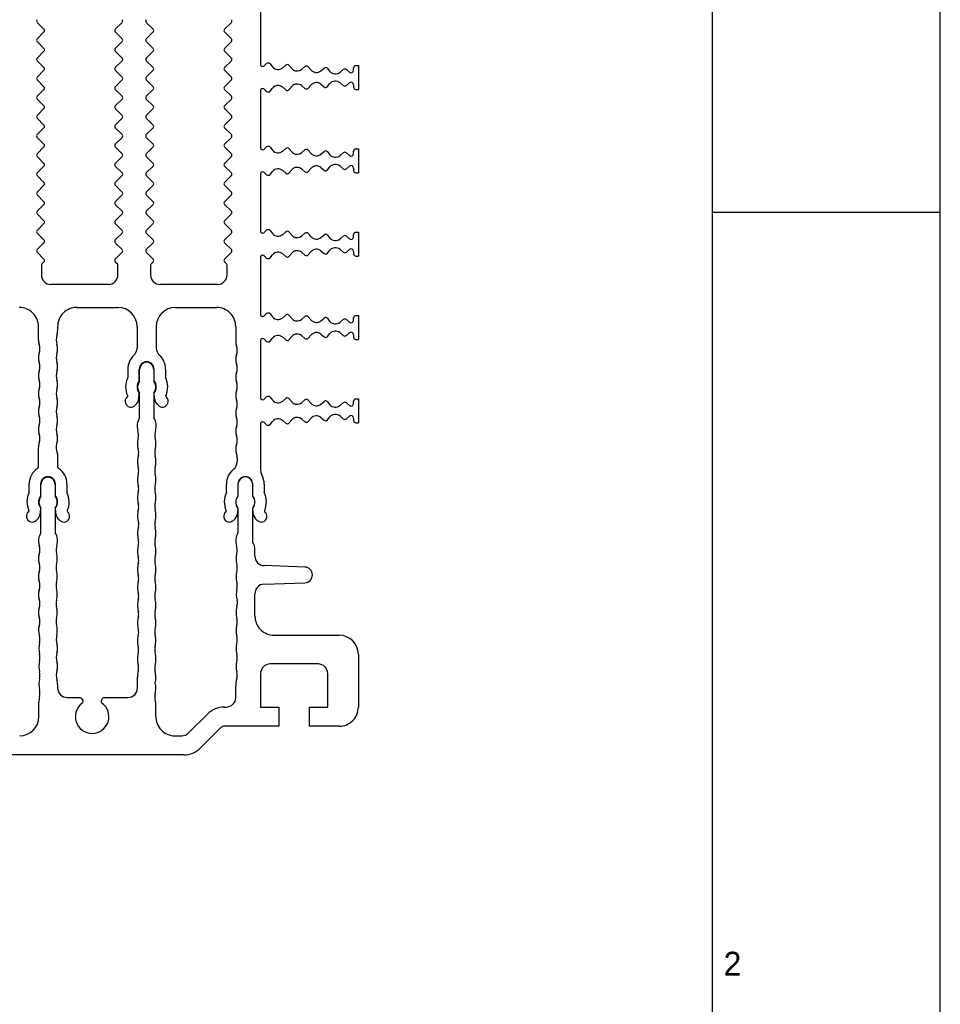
# Model space of a CAD drawing. Header units: millimetres. Extents: x 0 to 594, y 0 to 420.
# Tile 113 of 120: x 498 to 594, y 214 to 317. Entities that reach past the tile are written whole.
import ezdxf

# ---------------------------------------------------------------- set-up
doc = ezdxf.new("R2010")
doc.units = ezdxf.units.MM
doc.header["$LTSCALE"] = 32.67
doc.layers.get('0').update_dxf_attribs({"linetype": 'CONTINUOUS'})
doc.layers.add('3_ALL_AXES', color=7, linetype='CONTINUOUS')
doc.styles.add('TEXTSTYLE_2', font='trium.ttf')

msp = doc.modelspace()

# ---------------------------------------------------------------- linework, layer by layer
at = {"color": 2, "linetype": 'CONTINUOUS'}
for p, q in [((594, 0), (594, 420)), ((570.21398, 297), (594, 297))]:
    msp.add_line(p, q, dxfattribs=at)
at = {"color": 7, "linetype": 'CONTINUOUS'}
for p, q in [((570.21398, 10), (570.21398, 410)), ((500.1314, 291.46807), (500.1314, 290.46599)), ((500.18998, 291.60949), (500.40713, 291.82665)), ((507.85566, 291.82665), (508.07282, 291.60949)), ((508.1314, 290.46599), (508.1314, 291.46807)), ((511.5314, 291.46807), (511.5314, 290.46599)), ((511.58998, 291.60949), (511.80713, 291.82665)), ((519.25566, 291.82665), (519.47282, 291.60949)), ((519.5314, 290.46599), (519.5314, 291.46807))]:
    msp.add_line(p, q, dxfattribs=at)
for centre, start, end in [((500.3314, 291.46807), 135, 180), ((507.9314, 291.46807), 0, 45), ((511.7314, 291.46807), 135, 180), ((519.3314, 291.46807), 0, 45)]:
    msp.add_arc(centre, 0.2, start, end, dxfattribs=at)
at = {"layer": '3_ALL_AXES', "color": 7, "linetype": 'CONTINUOUS'}
for p, q in [((523.0314, 318.42234), (523.0314, 312.4238)), ((499.69091, 316.82548), (500.40704, 316.10935)), ((508.57189, 316.82548), (507.85576, 316.10935)), ((511.09091, 316.82548), (511.80704, 316.10935)), ((519.97189, 316.82548), (519.25576, 316.10935)), ((500.40704, 315.82647), (499.69034, 315.10977)), ((507.85576, 315.82647), (508.57246, 315.10977)), ((511.80704, 315.82647), (511.09034, 315.10977)), ((519.25576, 315.82647), (519.97246, 315.10977)), ((499.69091, 314.82548), (500.40704, 314.10935)), ((508.57189, 314.82548), (507.85576, 314.10935)), ((511.09091, 314.82548), (511.80704, 314.10935)), ((519.97189, 314.82548), (519.25576, 314.10935)), ((500.40704, 313.82647), (499.69034, 313.10977)), ((507.85576, 313.82647), (508.57246, 313.10977)), ((511.80704, 313.82647), (511.09034, 313.10977)), ((519.25576, 313.82647), (519.97246, 313.10977)), ((499.69091, 312.82548), (500.40704, 312.10935)), ((508.57189, 312.82548), (507.85576, 312.10935)), ((511.09091, 312.82548), (511.80704, 312.10935)), ((519.97189, 312.82548), (519.25576, 312.10935)), ((523.36278, 312.27104), (523.65517, 312.52076)), ((500.40704, 311.82647), (499.69034, 311.10977)), ((507.85576, 311.82647), (508.57246, 311.10977)), ((511.80704, 311.82647), (511.09034, 311.10977)), ((519.25576, 311.82647), (519.97246, 311.10977)), ((524.00764, 312.49302), (524.2776, 312.17693)), ((525.33479, 312.09354), (525.65208, 312.36452)), ((526.00454, 312.33678), (526.27451, 312.02069)), ((527.33181, 311.9374), (527.64898, 312.20828)), ((528.00144, 312.18054), (528.2714, 311.86446)), ((529.3288, 311.78123), (529.64588, 312.05204)), ((529.99835, 312.0243), (530.26694, 311.70982)), ((531.32434, 311.62661), (531.65985, 311.91317)), ((531.98276, 311.9147), (532.32107, 311.63125)), ((532.7314, 311.82307), (532.7314, 312.07307)), ((532.9814, 312.32307), (533.2314, 312.32307)), ((533.2314, 312.32307), (533.2314, 309.82307)), ((499.69091, 310.82548), (500.40704, 310.10935)), ((508.57189, 310.82548), (507.85576, 310.10935)), ((511.09091, 310.82548), (511.80704, 310.10935)), ((519.97189, 310.82548), (519.25576, 310.10935)), ((531.32434, 310.51953), (531.65985, 310.23297)), ((531.98276, 310.23145), (532.32107, 310.51489)), ((500.40704, 309.82647), (499.69034, 309.10977)), ((507.85576, 309.82647), (508.57246, 309.10977)), ((511.80704, 309.82647), (511.09034, 309.10977)), ((519.25576, 309.82647), (519.97246, 309.10977)), ((523.0314, 309.72234), (523.0314, 303.7238)), ((523.36278, 309.87511), (523.65517, 309.62538)), ((524.00764, 309.65312), (524.2776, 309.96921)), ((525.33479, 310.05261), (525.65208, 309.78162)), ((526.00454, 309.80936), (526.27451, 310.12545)), ((527.33181, 310.20875), (527.64898, 309.93786)), ((528.00144, 309.9656), (528.2714, 310.28168)), ((529.3288, 310.36491), (529.64588, 310.0941)), ((529.99835, 310.12184), (530.26694, 310.43632)), ((532.7314, 310.32307), (532.7314, 310.07307)), ((532.9814, 309.82307), (533.2314, 309.82307)), ((499.69091, 308.82548), (500.40704, 308.10935)), ((508.57189, 308.82548), (507.85576, 308.10935)), ((511.09091, 308.82548), (511.80704, 308.10935)), ((519.97189, 308.82548), (519.25576, 308.10935)), ((500.40704, 307.82647), (499.69034, 307.10977)), ((507.85576, 307.82647), (508.57246, 307.10977)), ((511.80704, 307.82647), (511.09034, 307.10977)), ((519.25576, 307.82647), (519.97246, 307.10977)), ((499.69091, 306.82548), (500.40704, 306.10935)), ((508.57189, 306.82548), (507.85576, 306.10935)), ((511.09091, 306.82548), (511.80704, 306.10935)), ((519.97189, 306.82548), (519.25576, 306.10935)), ((500.40704, 305.82647), (499.69034, 305.10977)), ((507.85576, 305.82647), (508.57246, 305.10977)), ((511.80704, 305.82647), (511.09034, 305.10977)), ((519.25576, 305.82647), (519.97246, 305.10977)), ((499.69091, 304.82548), (500.40704, 304.10935)), ((508.57189, 304.82548), (507.85576, 304.10935)), ((511.09091, 304.82548), (511.80704, 304.10935)), ((519.97189, 304.82548), (519.25576, 304.10935)), ((500.40704, 303.82647), (499.69034, 303.10977)), ((507.85576, 303.82647), (508.57246, 303.10977)), ((511.80704, 303.82647), (511.09034, 303.10977)), ((519.25576, 303.82647), (519.97246, 303.10977)), ((523.36278, 303.57104), (523.65517, 303.82076)), ((524.00764, 303.79302), (524.2776, 303.47693)), ((525.33479, 303.39354), (525.65208, 303.66452)), ((526.00454, 303.63678), (526.27451, 303.32069)), ((527.33181, 303.2374), (527.64898, 303.50828)), ((528.00144, 303.48054), (528.2714, 303.16446)), ((529.3288, 303.08123), (529.64588, 303.35204)), ((529.99835, 303.3243), (530.26694, 303.00982)), ((532.7314, 303.12307), (532.7314, 303.37307)), ((532.9814, 303.62307), (533.2314, 303.62307)), ((533.2314, 303.62307), (533.2314, 301.12307)), ((499.69091, 302.82548), (500.40704, 302.10935)), ((508.57189, 302.82548), (507.85576, 302.10935)), ((511.09091, 302.82548), (511.80704, 302.10935)), ((519.97189, 302.82548), (519.25576, 302.10935)), ((531.32434, 302.92661), (531.65985, 303.21317)), ((531.98276, 303.2147), (532.32107, 302.93125)), ((500.40704, 301.82647), (499.69034, 301.10977)), ((507.85576, 301.82647), (508.57246, 301.10977)), ((511.80704, 301.82647), (511.09034, 301.10977)), ((519.25576, 301.82647), (519.97246, 301.10977)), ((524.00764, 300.95312), (524.2776, 301.26921)), ((525.33479, 301.35261), (525.65208, 301.08162)), ((526.00454, 301.10936), (526.27451, 301.42545)), ((527.33181, 301.50875), (527.64898, 301.23786)), ((528.00144, 301.2656), (528.2714, 301.58168)), ((529.3288, 301.66491), (529.64588, 301.3941)), ((529.99835, 301.42184), (530.26694, 301.73632)), ((531.32434, 301.81953), (531.65985, 301.53297)), ((531.98276, 301.53145), (532.32107, 301.81489)), ((532.7314, 301.62307), (532.7314, 301.37307)), ((499.69091, 300.82548), (500.40704, 300.10935)), ((508.57189, 300.82548), (507.85576, 300.10935)), ((511.09091, 300.82548), (511.80704, 300.10935)), ((519.97189, 300.82548), (519.25576, 300.10935)), ((523.0314, 301.02234), (523.0314, 295.0238)), ((523.36278, 301.17511), (523.65517, 300.92538)), ((532.9814, 301.12307), (533.2314, 301.12307)), ((500.40704, 299.82647), (499.69034, 299.10977)), ((507.85576, 299.82647), (508.57246, 299.10977)), ((511.80704, 299.82647), (511.09034, 299.10977)), ((519.25576, 299.82647), (519.97246, 299.10977)), ((499.69091, 298.82548), (500.40704, 298.10935)), ((508.57189, 298.82548), (507.85576, 298.10935)), ((511.09091, 298.82548), (511.80704, 298.10935)), ((519.97189, 298.82548), (519.25576, 298.10935)), ((500.40704, 297.82647), (499.69034, 297.10977)), ((507.85576, 297.82647), (508.57246, 297.10977)), ((511.80704, 297.82647), (511.09034, 297.10977)), ((519.25576, 297.82647), (519.97246, 297.10977)), ((499.69091, 296.82548), (500.40704, 296.10935)), ((508.57189, 296.82548), (507.85576, 296.10935)), ((511.09091, 296.82548), (511.80704, 296.10935)), ((519.97189, 296.82548), (519.25576, 296.10935)), ((500.40704, 295.82647), (499.69034, 295.10977)), ((507.85576, 295.82647), (508.57246, 295.10977)), ((511.80704, 295.82647), (511.09034, 295.10977)), ((519.25576, 295.82647), (519.97246, 295.10977)), ((523.36278, 294.87104), (523.65517, 295.12076)), ((524.00764, 295.09302), (524.2776, 294.77693)), ((499.69091, 294.82548), (500.40704, 294.10935)), ((508.57189, 294.82548), (507.85576, 294.10935)), ((511.09091, 294.82548), (511.80704, 294.10935)), ((519.97189, 294.82548), (519.25576, 294.10935)), ((525.33479, 294.69354), (525.65208, 294.96452)), ((526.00454, 294.93678), (526.27451, 294.62069)), ((527.33181, 294.5374), (527.64898, 294.80828)), ((528.00144, 294.78054), (528.2714, 294.46446)), ((529.3288, 294.38123), (529.64588, 294.65204)), ((529.99835, 294.6243), (530.26694, 294.30982)), ((531.32434, 294.22661), (531.65985, 294.51317)), ((531.98276, 294.5147), (532.32107, 294.23125)), ((532.7314, 294.42307), (532.7314, 294.67307)), ((532.9814, 294.92307), (533.2314, 294.92307)), ((533.2314, 294.92307), (533.2314, 292.42307)), ((500.40704, 293.82647), (499.69034, 293.10977)), ((507.85576, 293.82647), (508.57246, 293.10977)), ((511.80704, 293.82647), (511.09034, 293.10977)), ((519.25576, 293.82647), (519.97246, 293.10977)), ((529.99835, 292.72184), (530.26694, 293.03632)), ((531.32434, 293.11953), (531.65985, 292.83297)), ((531.98276, 292.83145), (532.32107, 293.11489)), ((499.69091, 292.82548), (500.40704, 292.10935)), ((508.57189, 292.82548), (507.85576, 292.10935)), ((511.09091, 292.82548), (511.80704, 292.10935)), ((519.97189, 292.82548), (519.25576, 292.10935)), ((523.0314, 292.32234), (523.0314, 286.3238)), ((523.36278, 292.47511), (523.65517, 292.22538)), ((524.00764, 292.25312), (524.2776, 292.56921)), ((525.33479, 292.65261), (525.65208, 292.38162)), ((526.00454, 292.40936), (526.27451, 292.72545)), ((527.33181, 292.80875), (527.64898, 292.53786)), ((528.00144, 292.5656), (528.2714, 292.88168)), ((529.3288, 292.96491), (529.64588, 292.6941)), ((532.7314, 292.92307), (532.7314, 292.67307)), ((532.9814, 292.42307), (533.2314, 292.42307)), ((507.1314, 289.46599), (501.1314, 289.46599)), ((518.5314, 289.46599), (512.5314, 289.46599)), ((503.83141, 287.06805), (508.13146, 287.06805)), ((514.13146, 287.06805), (518.43138, 287.06805)), ((523.36278, 286.17104), (523.65517, 286.42076)), ((524.00764, 286.39302), (524.2776, 286.07693)), ((525.33479, 285.99354), (525.65208, 286.26452)), ((526.00454, 286.23678), (526.27451, 285.92069)), ((527.33181, 285.8374), (527.64898, 286.10828)), ((528.00144, 286.08054), (528.2714, 285.76446)), ((529.3288, 285.68123), (529.64588, 285.95204)), ((529.99835, 285.9243), (530.26694, 285.60982)), ((531.32434, 285.52661), (531.65985, 285.81317)), ((531.98276, 285.8147), (532.32107, 285.53125)), ((532.7314, 285.72307), (532.7314, 285.97307)), ((532.9814, 286.22307), (533.2314, 286.22307)), ((533.2314, 286.22307), (533.2314, 283.72307)), ((499.83147, 283.6883), (499.83147, 285.06805)), ((501.83141, 285.06805), (501.83141, 284.62495)), ((510.13146, 285.06805), (510.13146, 282.82046)), ((512.13146, 285.06805), (512.13146, 282.82046)), ((520.43138, 285.06805), (520.43138, 283.51165)), ((523.36278, 283.77511), (523.65517, 283.52538)), ((524.00764, 283.55312), (524.2776, 283.86921)), ((525.33479, 283.95261), (525.65208, 283.68162)), ((526.00454, 283.70936), (526.27451, 284.02545)), ((527.33181, 284.10875), (527.64898, 283.83786)), ((528.00144, 283.8656), (528.2714, 284.18168)), ((529.3288, 284.26491), (529.64588, 283.9941)), ((529.99835, 284.02184), (530.26694, 284.33632)), ((531.32434, 284.41953), (531.65985, 284.13297)), ((531.98276, 284.13145), (532.32107, 284.41489)), ((532.7314, 284.22307), (532.7314, 283.97307)), ((523.0314, 283.62234), (523.0314, 277.6238)), ((532.9814, 283.72307), (533.2314, 283.72307)), ((509.15646, 280.61805), (509.15646, 279.73726)), ((510.35646, 279.40001), (510.35646, 280.61805)), ((510.38134, 279.32615), (510.38134, 280.59305)), ((511.88134, 280.59305), (511.88134, 279.32615)), ((511.90646, 279.40001), (511.90646, 280.61805)), ((513.10646, 280.61805), (513.10646, 279.73726)), ((509.11805, 277.74396), (509.05944, 277.68598)), ((509.1281, 277.85889), (509.11805, 277.74396)), ((510.30667, 277.56702), (510.35646, 278.13609)), ((510.38134, 275.53374), (510.38134, 278.15996)), ((511.88134, 278.15996), (511.88134, 275.53374)), ((511.95624, 277.56702), (511.90646, 278.13609)), ((513.13481, 277.85889), (513.14486, 277.74396)), ((513.14486, 277.74396), (513.20347, 277.68598)), ((523.36278, 277.47104), (523.65517, 277.72076)), ((524.00764, 277.69302), (524.2776, 277.37693)), ((525.33479, 277.29354), (525.65208, 277.56452)), ((526.00454, 277.53678), (526.27451, 277.22069)), ((527.33181, 277.1374), (527.64898, 277.40828)), ((528.00144, 277.38054), (528.2714, 277.06446)), ((529.3288, 276.98123), (529.64588, 277.25204)), ((529.99835, 277.2243), (530.26694, 276.90982)), ((531.32434, 276.82661), (531.65985, 277.11317)), ((531.98276, 277.1147), (532.32107, 276.83125)), ((532.7314, 277.02307), (532.7314, 277.27307)), ((532.9814, 277.52307), (533.2314, 277.52307)), ((533.2314, 277.52307), (533.2314, 275.02307)), ((529.3288, 275.56491), (529.64588, 275.2941)), ((529.99835, 275.32184), (530.26694, 275.63632)), ((531.32434, 275.71953), (531.65985, 275.43297)), ((531.98276, 275.43145), (532.32107, 275.71489)), ((532.7314, 275.52307), (532.7314, 275.27307)), ((523.0314, 274.92234), (523.0314, 270.06395)), ((523.36278, 275.07511), (523.65517, 274.82538)), ((524.00764, 274.85312), (524.2776, 275.16921)), ((525.33479, 275.25261), (525.65208, 274.98162)), ((526.00454, 275.00936), (526.27451, 275.32545)), ((527.33181, 275.40875), (527.64898, 275.13786)), ((528.00144, 275.1656), (528.2714, 275.48168)), ((532.9814, 275.02307), (533.2314, 275.02307)), ((499.83141, 270.43204), (499.83141, 272.4484)), ((501.83138, 271.75019), (501.83138, 270.43227)), ((520.58141, 271.33387), (520.58141, 270.94789)), ((498.85645, 267.73726), (498.85645, 268.61805)), ((500.05645, 268.61805), (500.05645, 267.40001)), ((500.08133, 267.32613), (500.08133, 268.59305)), ((501.58134, 268.59305), (501.58134, 267.32613)), ((501.60645, 267.40001), (501.60645, 268.61805)), ((502.80645, 268.61805), (502.80645, 267.73726)), ((519.4564, 267.73726), (519.4564, 268.61805)), ((520.6564, 268.61805), (520.65645, 267.37745)), ((522.20246, 267.37745), (522.20246, 268.59305)), ((522.2064, 267.40001), (522.2064, 268.61805)), ((523.4064, 268.61805), (523.4064, 267.73726)), ((498.81758, 265.74412), (498.8277, 265.85978)), ((500.05645, 266.13609), (500.00667, 265.56702)), ((500.08133, 263.53374), (500.08133, 266.15995)), ((501.58134, 266.15995), (501.58134, 263.53374)), ((501.65624, 265.56702), (501.60645, 266.13609)), ((502.83521, 265.85978), (502.84533, 265.74412)), ((519.41752, 265.74412), (519.42764, 265.85978)), ((520.65639, 266.13609), (520.60661, 265.56703)), ((520.65645, 266.10865), (520.65645, 263.52192)), ((522.20246, 262.57103), (522.20246, 266.10865)), ((522.25619, 265.56703), (522.2064, 266.13608)), ((523.43516, 265.85978), (523.44527, 265.74412)), ((499.71758, 264.94707), (499.60572, 264.83521)), ((502.05719, 264.83521), (501.94533, 264.94707)), ((522.4314, 261.10877), (522.4314, 261.77341)), ((527.6414, 259.96114), (523.3965, 260.10938)), ((523.3965, 258.17678), (527.6414, 258.32502)), ((522.4314, 254.84307), (522.4314, 257.17739)), ((524.4314, 252.84307), (531.2314, 252.84307)), ((533.2314, 250.84307), (533.2314, 245.34307)), ((529.0314, 249.84307), (524.0314, 249.84307)), ((523.0314, 248.84307), (523.0314, 245.34307)), ((530.0314, 245.34307), (530.0314, 248.84307)), ((510.17026, 247.34306), (510.17026, 248.47548)), ((501.83141, 247.71652), (501.83141, 247.34306)), ((520.43143, 246.34307), (520.43143, 247.56818)), ((499.87025, 244.34306), (499.87025, 245.84305)), ((502.83141, 246.34306), (504.16123, 246.34306)), ((504.33444, 246.24306), (504.46155, 246.0229)), ((506.40126, 246.0229), (506.52837, 246.24306)), ((506.70158, 246.34306), (509.17026, 246.34306)), ((519.23851, 245.34307), (519.43143, 245.34307)), ((523.0314, 245.34307), (524.9314, 245.34307)), ((524.9314, 245.34307), (524.9314, 243.34307)), ((528.1314, 245.34307), (530.0314, 245.34307)), ((528.1314, 243.34307), (528.1314, 245.34307)), ((515.49585, 242.63595), (517.47074, 244.61084)), ((518.88495, 243.19663), (516.76363, 241.07531)), ((524.9314, 243.34307), (519.23851, 243.34307)), ((531.2314, 243.34307), (528.1314, 243.34307)), ((514.07611, 242.34306), (514.78874, 242.34306)), ((514.99586, 240.34307), (473.1314, 240.34307))]:
    msp.add_line(p, q, dxfattribs=at)
for centre, radius, start, end in [((499.83235, 316.96814), 0.20057, 135.0754942, 225), ((508.43045, 316.96814), 0.20057, 315, 44.9245058), ((511.23235, 316.96814), 0.20057, 135.0754942, 225), ((519.83045, 316.96814), 0.20057, 315, 44.9245058), ((500.2656, 315.96791), 0.20003, 315, 45), ((507.9972, 315.96791), 0.20003, 135, 225), ((511.6656, 315.96791), 0.20003, 315, 45), ((519.3972, 315.96791), 0.20003, 135, 225), ((499.83235, 314.96814), 0.20057, 135.0754942, 225), ((508.43045, 314.96814), 0.20057, 315, 44.9245058), ((511.23235, 314.96814), 0.20057, 135.0754942, 225), ((519.83045, 314.96814), 0.20057, 315, 44.9245058), ((500.2656, 313.96791), 0.20003, 315, 45), ((507.9972, 313.96791), 0.20003, 135, 225), ((511.6656, 313.96791), 0.20003, 315, 45), ((519.3972, 313.96791), 0.20003, 135, 225), ((499.83235, 312.96814), 0.20057, 135.0754942, 225), ((508.43045, 312.96814), 0.20057, 315, 44.9245058), ((511.23235, 312.96814), 0.20057, 135.0754942, 225), ((519.83045, 312.96814), 0.20057, 315, 44.9245058), ((523.81753, 312.33066), 0.25, 40.499828, 130.5), ((500.2656, 311.96791), 0.20003, 315, 45), ((507.9972, 311.96791), 0.20003, 135, 225), ((511.6656, 311.96791), 0.20003, 315, 45), ((519.3972, 311.96791), 0.20003, 135, 225), ((523.2323, 312.4238), 0.2009, 180, 310.5), ((524.84791, 312.66401), 0.75, 220.5, 310.4795748), ((525.81444, 312.17442), 0.25, 40.5, 130.5), ((526.84481, 312.50777), 0.75, 220.4998816, 310.4911596), ((527.81134, 312.01818), 0.25, 40.5, 130.5), ((528.84172, 312.35153), 0.75, 220.4985979, 310.5000479), ((529.80825, 311.86194), 0.25, 40.4999817, 130.5), ((530.83724, 312.19691), 0.75, 220.500074, 310.5006498), ((531.82221, 311.72307), 0.25, 50.0425007, 130.5), ((532.4814, 311.82307), 0.25, 230.1094953, 0.0000001), ((532.9814, 312.07307), 0.25, 90, 180), ((499.83235, 310.96814), 0.20057, 135.0754942, 225), ((508.43045, 310.96814), 0.20057, 315, 44.9245058), ((511.23235, 310.96814), 0.20057, 135.0754942, 225), ((519.83045, 310.96814), 0.20057, 315, 44.9245058), ((528.84172, 309.79461), 0.75, 49.4999521, 139.5014021), ((530.83724, 309.94923), 0.75, 49.4993502, 139.4998298), ((532.4814, 310.32307), 0.25, 0, 129.8905007), ((500.2656, 309.96791), 0.20003, 315, 45), ((507.9972, 309.96791), 0.20003, 135, 225), ((511.6656, 309.96791), 0.20003, 315, 45), ((519.3972, 309.96791), 0.20003, 135, 225), ((523.2323, 309.72234), 0.2009, 49.5, 180), ((523.81753, 309.81548), 0.25, 229.5, 319.500172), ((524.84791, 309.48213), 0.75, 49.5204252, 139.5), ((525.81444, 309.97172), 0.25, 229.5, 319.5), ((526.84481, 309.63837), 0.75, 49.5088404, 139.5001184), ((527.81134, 310.12796), 0.25, 229.5, 319.5), ((529.80825, 310.2842), 0.25, 229.5, 319.5000183), ((531.82221, 310.42307), 0.25, 229.5, 309.9574993), ((532.9814, 310.07307), 0.25, 180, 270), ((499.83235, 308.96814), 0.20057, 135.0754942, 225), ((508.43045, 308.96814), 0.20057, 315, 44.9245058), ((511.23235, 308.96814), 0.20057, 135.0754942, 225), ((519.83045, 308.96814), 0.20057, 315, 44.9245058), ((500.2656, 307.96791), 0.20003, 315, 45), ((507.9972, 307.96791), 0.20003, 135, 225), ((511.6656, 307.96791), 0.20003, 315, 45), ((519.3972, 307.96791), 0.20003, 135, 225), ((499.83235, 306.96814), 0.20057, 135.0754942, 225), ((508.43045, 306.96814), 0.20057, 315, 44.9245058), ((511.23235, 306.96814), 0.20057, 135.0754942, 225), ((519.83045, 306.96814), 0.20057, 315, 44.9245058), ((500.2656, 305.96791), 0.20003, 315, 45), ((507.9972, 305.96791), 0.20003, 135, 225), ((511.6656, 305.96791), 0.20003, 315, 45), ((519.3972, 305.96791), 0.20003, 135, 225), ((499.83235, 304.96814), 0.20057, 135.0754942, 225), ((508.43045, 304.96814), 0.20057, 315, 44.9245058), ((511.23235, 304.96814), 0.20057, 135.0754942, 225), ((519.83045, 304.96814), 0.20057, 315, 44.9245058), ((500.2656, 303.96791), 0.20003, 315, 45), ((507.9972, 303.96791), 0.20003, 135, 225), ((511.6656, 303.96791), 0.20003, 315, 45), ((519.3972, 303.96791), 0.20003, 135, 225), ((523.2323, 303.7238), 0.2009, 180, 310.5), ((523.81753, 303.63066), 0.25, 40.499828, 130.5), ((524.84791, 303.96401), 0.75, 220.5, 310.4795748), ((525.81444, 303.47442), 0.25, 40.5, 130.5), ((526.84481, 303.80777), 0.75, 220.4998816, 310.4911596), ((527.81134, 303.31818), 0.25, 40.5, 130.5), ((529.80825, 303.16194), 0.25, 40.4999817, 130.5), ((531.82221, 303.02307), 0.25, 50.0425007, 130.5), ((532.9814, 303.37307), 0.25, 90, 180), ((499.83235, 302.96814), 0.20057, 135.0754942, 225), ((508.43045, 302.96814), 0.20057, 315, 44.9245058), ((511.23235, 302.96814), 0.20057, 135.0754942, 225), ((519.83045, 302.96814), 0.20057, 315, 44.9245058), ((528.84172, 303.65153), 0.75, 220.4985979, 310.5000479), ((530.83724, 303.49691), 0.75, 220.500074, 310.5006498), ((532.4814, 303.12307), 0.25, 230.1094953, 0.0000001), ((500.2656, 301.96791), 0.20003, 315, 45), ((507.9972, 301.96791), 0.20003, 135, 225), ((511.6656, 301.96791), 0.20003, 315, 45), ((519.3972, 301.96791), 0.20003, 135, 225), ((523.2323, 301.02234), 0.2009, 49.5, 180), ((524.84791, 300.78213), 0.75, 49.5204252, 139.5), ((526.84481, 300.93837), 0.75, 49.5088404, 139.5001184), ((527.81134, 301.42796), 0.25, 229.5, 319.5), ((528.84172, 301.09461), 0.75, 49.4999521, 139.5014021), ((529.80825, 301.5842), 0.25, 229.5, 319.5000183), ((530.83724, 301.24923), 0.75, 49.4993502, 139.4998298), ((531.82221, 301.72307), 0.25, 229.5, 309.9574993), ((532.4814, 301.62307), 0.25, 0, 129.8905007), ((532.9814, 301.37307), 0.25, 180, 270), ((499.83235, 300.96814), 0.20057, 135.0754942, 225), ((508.43045, 300.96814), 0.20057, 315, 44.9245058), ((511.23235, 300.96814), 0.20057, 135.0754942, 225), ((519.83045, 300.96814), 0.20057, 315, 44.9245058), ((523.81753, 301.11548), 0.25, 229.5, 319.500172), ((525.81444, 301.27172), 0.25, 229.5, 319.5), ((500.2656, 299.96791), 0.20003, 315, 45), ((507.9972, 299.96791), 0.20003, 135, 225), ((511.6656, 299.96791), 0.20003, 315, 45), ((519.3972, 299.96791), 0.20003, 135, 225), ((499.83235, 298.96814), 0.20057, 135.0754942, 225), ((508.43045, 298.96814), 0.20057, 315, 44.9245058), ((511.23235, 298.96814), 0.20057, 135.0754942, 225), ((519.83045, 298.96814), 0.20057, 315, 44.9245058), ((499.83235, 296.96814), 0.20057, 135.0754942, 225), ((500.2656, 297.96791), 0.20003, 315, 45), ((507.9972, 297.96791), 0.20003, 135, 225), ((508.43045, 296.96814), 0.20057, 315, 44.9245058), ((511.23235, 296.96814), 0.20057, 135.0754942, 225), ((511.6656, 297.96791), 0.20003, 315, 45), ((519.3972, 297.96791), 0.20003, 135, 225), ((519.83045, 296.96814), 0.20057, 315, 44.9245058), ((500.2656, 295.96791), 0.20003, 315, 45), ((507.9972, 295.96791), 0.20003, 135, 225), ((511.6656, 295.96791), 0.20003, 315, 45), ((519.3972, 295.96791), 0.20003, 135, 225), ((499.83235, 294.96814), 0.20057, 135.0754942, 225), ((508.43045, 294.96814), 0.20057, 315, 44.9245058), ((511.23235, 294.96814), 0.20057, 135.0754942, 225), ((519.83045, 294.96814), 0.20057, 315, 44.9245058), ((523.81753, 294.93066), 0.25, 40.499828, 130.5), ((500.2656, 293.96791), 0.20003, 315, 45), ((507.9972, 293.96791), 0.20003, 135, 225), ((511.6656, 293.96791), 0.20003, 315, 45), ((519.3972, 293.96791), 0.20003, 135, 225), ((523.2323, 295.0238), 0.2009, 180, 310.5), ((524.84791, 295.26401), 0.75, 220.5, 310.4795748), ((525.81444, 294.77442), 0.25, 40.5, 130.5), ((526.84481, 295.10777), 0.75, 220.4998816, 310.4911596), ((527.81134, 294.61818), 0.25, 40.5, 130.5), ((528.84172, 294.95153), 0.75, 220.4985979, 310.5000479), ((529.80825, 294.46194), 0.25, 40.4999817, 130.5), ((530.83724, 294.79691), 0.75, 220.500074, 310.5006498), ((531.82221, 294.32307), 0.25, 50.0425007, 130.5), ((532.4814, 294.42307), 0.25, 230.1094953, 0.0000001), ((532.9814, 294.67307), 0.25, 90, 180), ((499.83235, 292.96814), 0.20057, 135.0754942, 225), ((508.43045, 292.96814), 0.20057, 315, 44.9245058), ((511.23235, 292.96814), 0.20057, 135.0754942, 225), ((519.83045, 292.96814), 0.20057, 315, 44.9245058), ((526.84481, 292.23837), 0.75, 49.5088404, 139.5001184), ((528.84172, 292.39461), 0.75, 49.4999521, 139.5014021), ((530.83724, 292.54923), 0.75, 49.4993502, 139.4998298), ((532.4814, 292.92307), 0.25, 0, 129.8905007), ((500.26571, 291.96807), 0.2, 315, 44.9903002), ((507.99708, 291.96807), 0.2, 135.0096998, 225), ((511.66571, 291.96807), 0.2, 315, 44.9903002), ((519.39708, 291.96807), 0.2, 135.0096998, 225), ((523.2323, 292.32234), 0.2009, 49.5, 180), ((523.81753, 292.41548), 0.25, 229.5, 319.500172), ((524.84791, 292.08213), 0.75, 49.5204252, 139.5), ((525.81444, 292.57172), 0.25, 229.5, 319.5), ((527.81134, 292.72796), 0.25, 229.5, 319.5), ((529.80825, 292.8842), 0.25, 229.5, 319.5000183), ((531.82221, 293.02307), 0.25, 229.5, 309.9574993), ((532.9814, 292.67307), 0.25, 180, 270), ((501.1314, 290.46599), 1, 180, 270), ((507.1314, 290.46599), 1, 270, 360), ((512.5314, 290.46599), 1, 180, 270), ((518.5314, 290.46599), 1, 270, 360), ((497.83148, 285.06805), 2, 0, 90.0004539), ((503.83141, 285.06805), 2, 89.9979678, 180), ((508.13146, 285.06805), 2, 0, 90), ((514.13146, 285.06805), 2, 90, 180), ((518.43138, 285.06805), 2, 359.9999922, 90), ((523.2323, 286.3238), 0.2009, 180, 310.5), ((523.81753, 286.23066), 0.25, 40.499828, 130.5), ((524.84791, 286.56401), 0.75, 220.5, 310.4795748), ((525.81444, 286.07442), 0.25, 40.5, 130.5), ((526.84481, 286.40777), 0.75, 220.4998816, 310.4911596), ((527.81134, 285.91818), 0.25, 40.5, 130.5), ((529.80825, 285.76194), 0.25, 40.4999817, 130.5), ((531.82221, 285.62307), 0.25, 50.0425007, 130.5), ((532.9814, 285.97307), 0.25, 90, 180), ((528.84172, 286.25153), 0.75, 220.4985979, 310.5000479), ((530.83724, 286.09691), 0.75, 220.500074, 310.5006498), ((532.4814, 285.72307), 0.25, 230.1094953, 0.0000001), ((503.1814, 283.6883), 1.49995, 161.8069524, 198.1900946), ((500.3314, 284.62495), 1.50001, 341.8069524, 360), ((523.2323, 283.62234), 0.2009, 49.5, 180), ((524.84791, 283.38213), 0.75, 49.5204252, 139.5), ((526.84481, 283.53837), 0.75, 49.5088404, 139.5001184), ((527.81134, 284.02796), 0.25, 229.5, 319.5), ((528.84172, 283.69461), 0.75, 49.4999521, 139.5014021), ((529.80825, 284.1842), 0.25, 229.5, 319.5000183), ((530.83724, 283.84923), 0.75, 49.4993502, 139.4998298), ((531.82221, 284.32307), 0.25, 229.5, 309.9574993), ((532.4814, 284.22307), 0.25, 0, 129.8905007), ((532.9814, 283.97307), 0.25, 180, 270), ((501.33144, 283.6883), 1.49997, 180, 198.191367), ((498.48144, 282.75174), 1.49997, 341.808633, 18.191367), ((500.33136, 282.75174), 1.50002, 341.807759, 18.192241), ((509.13146, 282.82046), 1, 312.2423462, 0.0000794), ((513.13145, 282.82046), 1, 179.9999206, 227.7576538), ((521.93138, 283.51165), 1.5, 179.9999707, 198.1949441), ((519.08138, 282.57489), 1.5, 341.8476797, 18.1949345), ((523.81753, 283.71548), 0.25, 229.5, 319.500172), ((525.81444, 283.87172), 0.25, 229.5, 319.5), ((501.33162, 281.81513), 1.50016, 161.808633, 198.191367), ((503.1814, 281.81513), 1.49997, 161.807759, 198.1942061), ((511.13145, 280.61805), 1.97499, 132.2423462, 180), ((511.13146, 280.61805), 1.97499, 0, 47.7576538), ((521.93138, 281.63814), 1.5, 161.7625206, 198.1949395), ((498.48144, 280.87851), 1.49997, 341.808633, 18.191367), ((500.33169, 280.87851), 1.49971, 341.8057939, 18.1942061), ((511.13146, 280.61805), 0.775, 0.0000223, 179.9999777), ((511.13134, 280.59305), 0.75, 0.0000637, 180.0000154), ((519.08138, 280.70139), 1.5, 341.7762479, 18.1949395), ((501.33162, 279.9419), 1.50016, 161.808633, 198.191367), ((503.18115, 279.94195), 1.49972, 161.8047871, 198.1952129), ((511.13146, 278.76805), 2.2, 153.8609077, 204.4093576), ((511.13146, 278.76805), 2.2, 335.5906424, 26.1390923), ((521.93138, 279.76464), 1.5, 161.8339332, 198.194943), ((498.48144, 279.00528), 1.49997, 341.8047813, 18.191367), ((500.33145, 279.00528), 1.49997, 341.8047871, 18.1952129), ((511.13146, 278.76805), 1, 140.8050326, 219.1949674), ((511.13134, 278.74305), 0.95, 142.1363438, 217.8636562), ((511.13134, 278.74305), 0.95, 322.1363431, 37.8636569), ((511.13146, 278.76805), 1, 320.8050326, 39.1949674), ((519.08138, 278.82789), 1.5, 341.8068962, 18.1949579), ((501.33141, 278.06852), 1.50001, 161.8047813, 198.1952187), ((498.48144, 277.13176), 1.49997, 341.8047813, 18.1952187), ((503.18142, 278.06852), 1.50001, 161.8047871, 198.1952129), ((500.33145, 277.13176), 1.49997, 341.8047871, 18.1952129), ((509.48146, 277.25947), 0.6, 134.6965701, 321.605858), ((509.31047, 277.65418), 1, 309.8840387, 355.0000174), ((512.95244, 277.65418), 1, 184.9999826, 230.1159613), ((512.78146, 277.25947), 0.6, 218.394142, 45.3034299), ((521.93141, 277.89122), 1.5, 161.8068961, 198.196752), ((523.2323, 277.6238), 0.2009, 180, 310.5), ((523.81753, 277.53066), 0.25, 40.499828, 130.5), ((525.81444, 277.37442), 0.25, 40.5, 130.5), ((501.33156, 276.19496), 1.50016, 161.8047813, 198.1952187), ((503.18133, 276.19466), 1.50003, 161.7912864, 198.2087136), ((519.08144, 276.95438), 1.5, 342.06033, 18.196752), ((524.84791, 277.86401), 0.75, 220.5, 310.4795748), ((526.84481, 277.70777), 0.75, 220.4998816, 310.4911596), ((527.81134, 277.21818), 0.25, 40.5, 130.5), ((528.84172, 277.55153), 0.75, 220.4985979, 310.5000479), ((529.80825, 277.06194), 0.25, 40.4999817, 130.5), ((530.83724, 277.39691), 0.75, 220.500074, 310.5006498), ((531.82221, 276.92307), 0.25, 50.0425007, 130.5), ((532.4814, 277.02307), 0.25, 230.1094953, 0.0000001), ((532.9814, 277.27307), 0.25, 90, 180), ((498.48144, 275.25815), 1.49997, 341.8047813, 18.1952187), ((500.33437, 275.25815), 1.49701, 341.7961165, 18.2087136), ((511.63135, 274.70459), 1.5, 146.4432353, 198.1948699), ((510.63133, 274.70459), 1.5, 341.8051292, 33.5568053), ((521.93141, 276.01763), 1.5, 161.5495257, 198.1949403), ((519.08141, 275.08088), 1.5, 341.8335142, 18.1949403), ((526.84481, 274.83837), 0.75, 49.5088404, 139.5001184), ((528.84172, 274.99461), 0.75, 49.4999521, 139.5014021), ((530.83724, 275.14923), 0.75, 49.4993502, 139.4998298), ((532.4814, 275.52307), 0.25, 0, 129.8905007), ((501.33141, 274.32139), 1.50001, 161.8047813, 198.1952187), ((503.18139, 274.32188), 1.5, 161.7961165, 198.2038835), ((521.93141, 274.14413), 1.5, 161.7766675, 198.1949431), ((523.2323, 274.92234), 0.2009, 49.5, 180), ((523.81753, 275.01548), 0.25, 229.5, 319.500172), ((524.84791, 274.68213), 0.75, 49.5204252, 139.5), ((525.81444, 275.17172), 0.25, 229.5, 319.5), ((527.81134, 275.32796), 0.25, 229.5, 319.5), ((529.80825, 275.4842), 0.25, 229.5, 319.5000183), ((531.82221, 275.62307), 0.25, 229.5, 309.9574993), ((532.9814, 275.27307), 0.25, 180, 270), ((498.48144, 273.38463), 1.49997, 341.8047813, 18.1952187), ((500.33136, 273.38463), 1.50018, 341.7961165, 18.2038835), ((508.78135, 273.76784), 1.5, 346.4562291, 18.1948699), ((513.48133, 273.76784), 1.5, 161.8051292, 193.543757), ((519.08141, 273.20737), 1.5, 341.8336869, 18.1949579), ((501.33141, 272.44787), 1.5, 161.8047813, 179.9798498), ((503.17988, 272.44787), 1.49841, 161.7961165, 204.2549209), ((512.67011, 272.83109), 2.5, 166.4562291, 193.5437709), ((509.59257, 272.83109), 2.5, 346.4562253, 13.5437747), ((521.93141, 272.27062), 1.5, 161.77654, 198.194872), ((501.63138, 271.75019), 0.2, 359.9990005, 24.2492573), ((512.67013, 270.94282), 2.5, 164.4758671, 195.5240989), ((509.24466, 271.89434), 1.05517, 344.4758671, 19.4458132), ((513.48133, 271.89434), 1.5, 166.4562436, 193.5437564), ((509.59257, 270.95758), 2.5, 346.4562349, 13.5437651), ((519.08141, 271.33387), 1.49999, 0, 18.194872), ((499.63141, 270.43202), 0.2, 303.486871, 0.00478), ((502.03133, 270.43202), 0.1999, 179.9280362, 236.516937), ((513.48133, 270.02083), 1.5, 166.4562211, 193.5437789), ((519.58141, 270.94789), 1, 308.451078, 360), ((500.83145, 268.61805), 1.975, 123.486871, 180), ((500.83145, 268.61805), 0.775, 0, 180), ((500.83134, 268.59305), 0.75001, 0, 180), ((500.83145, 268.61805), 1.975, 0, 56.516937), ((512.67013, 269.06931), 2.5, 164.4759061, 195.5240857), ((509.29781, 270.00606), 1, 344.4759061, 15.5240989), ((509.59257, 269.08408), 2.5, 346.4562401, 13.5437612), ((521.4314, 268.61805), 1.975, 128.451078, 180.0000025), ((521.4314, 268.61805), 0.775, 0, 180), ((521.42946, 268.59305), 0.773, 0, 180), ((524.0314, 270.06395), 1, 180.0000521, 209.0790431), ((521.4314, 268.61805), 1.975, 0, 29.079082), ((509.29781, 268.13256), 1, 344.4759081, 15.5240857), ((513.48133, 268.14733), 1.5, 166.4562401, 193.5430671), ((500.83143, 266.76805), 2.19997, 153.8605971, 204.3843059), ((500.83143, 266.76805), 0.99998, 140.8040039, 219.1959961), ((500.83134, 266.74304), 0.95, 142.1368152, 217.8631848), ((500.83134, 266.74304), 0.95, 322.1368152, 37.8631848), ((500.83143, 266.76805), 1.00002, 320.8060375, 39.1939625), ((500.83148, 266.76805), 2.19997, 335.6156941, 26.1394029), ((512.67013, 267.19581), 2.5, 164.4759081, 195.5240979), ((509.59256, 267.21062), 2.5, 346.455528, 13.5430671), ((521.4314, 266.76805), 2.2, 153.8608973, 204.3839718), ((521.42946, 266.74305), 1, 140.6243878, 219.3756122), ((521.47893, 266.76805), 1.03728, 142.4643129, 217.5353103), ((521.42946, 266.74305), 1, 320.6243878, 39.3756122), ((521.38387, 266.76805), 1.03728, 322.4643513, 37.5356871), ((521.43138, 266.76805), 2.20002, 335.6162302, 26.138884), ((509.29781, 266.25905), 1, 344.4759133, 15.5240874), ((513.48131, 266.27382), 1.5, 166.4555194, 193.5437522), ((499.1793, 265.26162), 0.60304, 126.8585528, 315), ((499.01047, 265.65417), 1, 315, 355.0000086), ((502.65244, 265.65417), 1, 184.9999914, 225), ((502.4836, 265.26162), 0.60304, 225, 53.1415198), ((512.67013, 265.3223), 2.5, 164.4759133, 197.0041139), ((509.59255, 265.33707), 2.5, 346.4562342, 13.5437658), ((519.77912, 265.26151), 0.60305, 126.842432, 315.0162998), ((519.57328, 265.65743), 1.03728, 307.564455, 355.0002895), ((523.28951, 265.65743), 1.03728, 184.9997105, 232.4356008), ((523.08368, 265.26151), 0.60305, 224.9835958, 53.157568), ((509.29781, 264.40027), 1, 344.475922, 11.0070423), ((513.48131, 264.40032), 1.5, 166.4562215, 193.5437785), ((501.33122, 262.70459), 1.4999, 146.4404895, 198.1923831), ((500.33134, 262.70459), 1.5, 341.8050312, 33.5569651), ((512.67013, 263.46352), 2.5, 164.4759023, 195.5240977), ((509.59255, 263.46357), 2.5, 346.4562381, 13.5437609), ((521.93004, 262.72181), 1.50406, 147.8614709, 198.8344417), ((498.48134, 261.76802), 1.49993, 341.8087273, 18.1923831), ((503.18134, 261.76784), 1.5, 161.8050312, 193.5437491), ((512.67013, 261.59001), 2.5, 164.4759145, 195.5240844), ((509.29781, 262.52677), 1, 344.4759145, 15.5240883), ((513.48131, 262.52681), 1.5, 166.4562381, 193.5437636), ((509.59255, 261.59006), 2.5, 346.4562256, 13.5437744), ((519.08079, 261.77341), 1.49897, 346.2847105, 17.9852833), ((520.92749, 261.77341), 1.50391, 0, 32.0299701), ((501.3325, 260.83109), 1.50123, 161.8087273, 198.1877305), ((499.29257, 260.83109), 2.5, 346.456225, 13.5437491), ((522.96941, 260.83721), 2.50078, 166.5705761, 193.6754701), ((498.48131, 259.89434), 1.4999, 341.8076074, 18.1877305), ((503.18134, 259.89434), 1.5, 166.456225, 193.5437631), ((512.67013, 259.71651), 2.5, 164.4759093, 195.5240907), ((509.29781, 260.65326), 1, 344.4758901, 15.5241099), ((513.48131, 260.65331), 1.5, 166.4562439, 193.5437561), ((509.59255, 259.71656), 2.5, 346.4562348, 13.5437652), ((519.08208, 259.89417), 1.49931, 346.456232, 13.5702064), ((523.4314, 261.10877), 1, 180, 268.0000026), ((501.33131, 258.95759), 1.5001, 161.8023977, 198.1976099), ((499.29257, 258.95758), 2.5, 346.4562307, 13.5437631), ((513.48131, 258.7798), 1.5, 166.4562192, 193.5437808), ((522.97017, 258.95758), 2.5, 166.456232, 193.543768), ((527.61284, 259.14308), 0.81856, 272.000003, 88.0000026), ((498.48131, 258.02083), 1.4999, 341.807575, 18.1922247), ((503.18134, 258.02083), 1.5, 166.4562307, 193.543783), ((512.67014, 257.84305), 2.5, 164.5122807, 195.5248383), ((509.29781, 258.77976), 1, 344.3877245, 15.5240491), ((509.59255, 257.84305), 2.5, 346.4562384, 13.5437607), ((519.09311, 258.02365), 1.48796, 346.2668637, 13.543768), ((523.4314, 257.17739), 1, 92.000003, 180), ((501.33131, 257.08408), 1.5001, 161.8025583, 198.197356), ((499.29257, 257.08408), 2.5, 346.4562344, 13.5437656), ((509.29784, 256.90626), 1, 344.4758527, 15.5248383), ((513.48131, 256.9063), 1.5, 166.4562384, 193.5437667), ((522.97954, 257.17739), 2.4903, 168.5813336, 195.5698408), ((498.48131, 256.14733), 1.4999, 341.8071361, 18.1924249), ((503.18134, 256.14733), 1.5, 166.4562411, 193.5430757), ((512.67015, 255.9695), 2.5, 164.4758527, 195.5240846), ((509.59255, 255.96955), 2.5, 346.4555209, 13.5437667), ((519.09438, 256.22337), 1.51344, 343.5933606, 10.8772537), ((501.3313, 255.21057), 1.5001, 161.802644, 198.1938017), ((499.29256, 255.21062), 2.5, 346.4555304, 13.5430757), ((509.29784, 255.03275), 1, 344.4759035, 15.5240846), ((513.4813, 255.03275), 1.5, 166.4555599, 193.5437684), ((522.97017, 255.18407), 2.5, 165.8342405, 192.9255535), ((498.4813, 254.27388), 1.49989, 341.7879007, 18.1938017), ((503.18131, 254.27382), 1.5, 166.4555304, 193.477362), ((499.27095, 253.33666), 2.52109, 348.7123299, 13.477362), ((512.67015, 254.096), 2.5, 164.4759035, 195.5240917), ((509.59253, 254.096), 2.5, 346.4562238, 13.5437762), ((522.97019, 253.33707), 2.5, 166.5095356, 193.5437664), ((519.08002, 254.2667), 1.49698, 346.644689, 13.8424434), ((524.4314, 254.84307), 2, 180, 270.000001), ((501.32982, 253.33666), 1.49886, 161.7879007, 199.2488858), ((509.28775, 253.15644), 1.01046, 341.9298998, 15.5240917), ((513.4813, 253.15924), 1.5, 166.4562439, 192.1669865), ((502.37025, 251.46357), 2.5, 166.456226, 193.5437677), ((502.37025, 253.33707), 2.5, 191.3796677, 193.5437631), ((498.48148, 252.40032), 1.5, 346.4562355, 13.5437631), ((503.1814, 252.40032), 1.5, 162.8742077, 198.1949211), ((500.3314, 251.46357), 1.5, 341.8050795, 18.1949211), ((512.67026, 252.22249), 2.5, 166.4562326, 193.5437726), ((508.7815, 253.15924), 1.5, 346.4562326, 347.6221284), ((509.59265, 252.22249), 2.5, 344.4759045, 14.370456), ((522.9702, 251.46357), 2.5, 166.4562362, 193.543762), ((519.08143, 252.40032), 1.5, 346.4562362, 13.5437664), ((531.2314, 250.84307), 2, 0, 90), ((498.48148, 250.52681), 1.5, 346.4562393, 13.5437677), ((503.1814, 250.52682), 1.5, 161.8050795, 198.1946866), ((512.67026, 250.34899), 2.5, 166.4562364, 193.5437688), ((508.7815, 251.28574), 1.5, 346.4562364, 13.5437726), ((512.96496, 251.28574), 1, 164.4759045, 195.5240854), ((509.59265, 250.34899), 2.5, 344.4759034, 15.5240854), ((519.08143, 250.52681), 1.5, 346.4562377, 13.543762), ((502.37025, 249.59006), 2.5, 166.4562393, 193.5437631), ((500.3314, 249.59006), 1.5, 341.8050681, 18.1951734), ((522.97019, 249.59006), 2.5, 166.4562377, 193.5437655), ((524.0314, 248.84307), 1, 90.000001, 180), ((529.0314, 248.84307), 1, 359.9999999, 90.0000008), ((498.48148, 248.65331), 1.5, 346.45623, 13.5437631), ((503.1814, 248.65331), 1.5, 161.8050721, 198.1956136), ((512.67026, 248.47548), 2.5, 166.4562251, 180), ((508.7815, 249.41223), 1.5, 346.4562251, 13.5437688), ((512.96496, 249.41223), 1, 164.4759193, 195.5240942), ((509.59265, 248.47548), 2.5, 346.4562327, 15.5240942), ((519.08143, 248.65331), 1.5, 344.2594516, 13.5437655), ((502.37025, 247.71656), 2.5, 166.45623, 193.5439033), ((500.33141, 247.71652), 1.5, 0, 18.1956136), ((509.59265, 247.30454), 2.5, 344.4751434, 13.5437577), ((522.93143, 247.56818), 2.5, 164.2594516, 180), ((498.48148, 246.7798), 1.5, 346.456243, 13.5435441), ((502.83141, 247.34306), 1, 180, 270), ((509.17026, 247.34306), 1, 270, 360), ((502.37025, 245.84305), 2.5, 166.456243, 180), ((505.4314, 244.34305), 1.75, 125.8867442, 54.1130829), ((504.16123, 246.14306), 0.2, 30.0000579, 90), ((504.28834, 245.9229), 0.2, 305.8867442, 30.0000579), ((506.57447, 245.9229), 0.2, 150.0000028, 234.1130829), ((506.70158, 246.14306), 0.2, 90, 150.0000028), ((512.96495, 246.36774), 1, 164.4751434, 195.5241353), ((509.59264, 245.43099), 2.5, 359.9999998, 15.5241353), ((519.43143, 246.34307), 1, 270, 360), ((478.27002, 245.43099), 33.82262, 358.2596625, 359.9999998), ((519.23851, 242.84307), 2.5, 90, 135.000001), ((531.2314, 245.34307), 2, 269.9999987, 359.9999997), ((497.87025, 244.34306), 2, 270.0000129, 360), ((514.07611, 244.34306), 2, 178.2596625, 269.9999198), ((514.78874, 243.34306), 1, 269.9999198, 315.000001), ((519.23851, 242.84307), 0.5, 89.9999957, 134.9999967), ((514.99586, 242.84307), 2.5, 269.9999984, 314.9999988)]:
    msp.add_arc(centre, radius, start, end, dxfattribs=at)

# ---------------------------------------------------------------- texts
at = {"color": 2, "linetype": 'CONTINUOUS', "insert": (572.29802, 219.79431), "char_height": 2.5, "width": 1.9166667, "attachment_point": 2, "line_spacing_factor": 0.9, "style": 'TEXTSTYLE_2'}
msp.add_mtext('2', dxfattribs=at)

doc.saveas('drawing.dxf')
